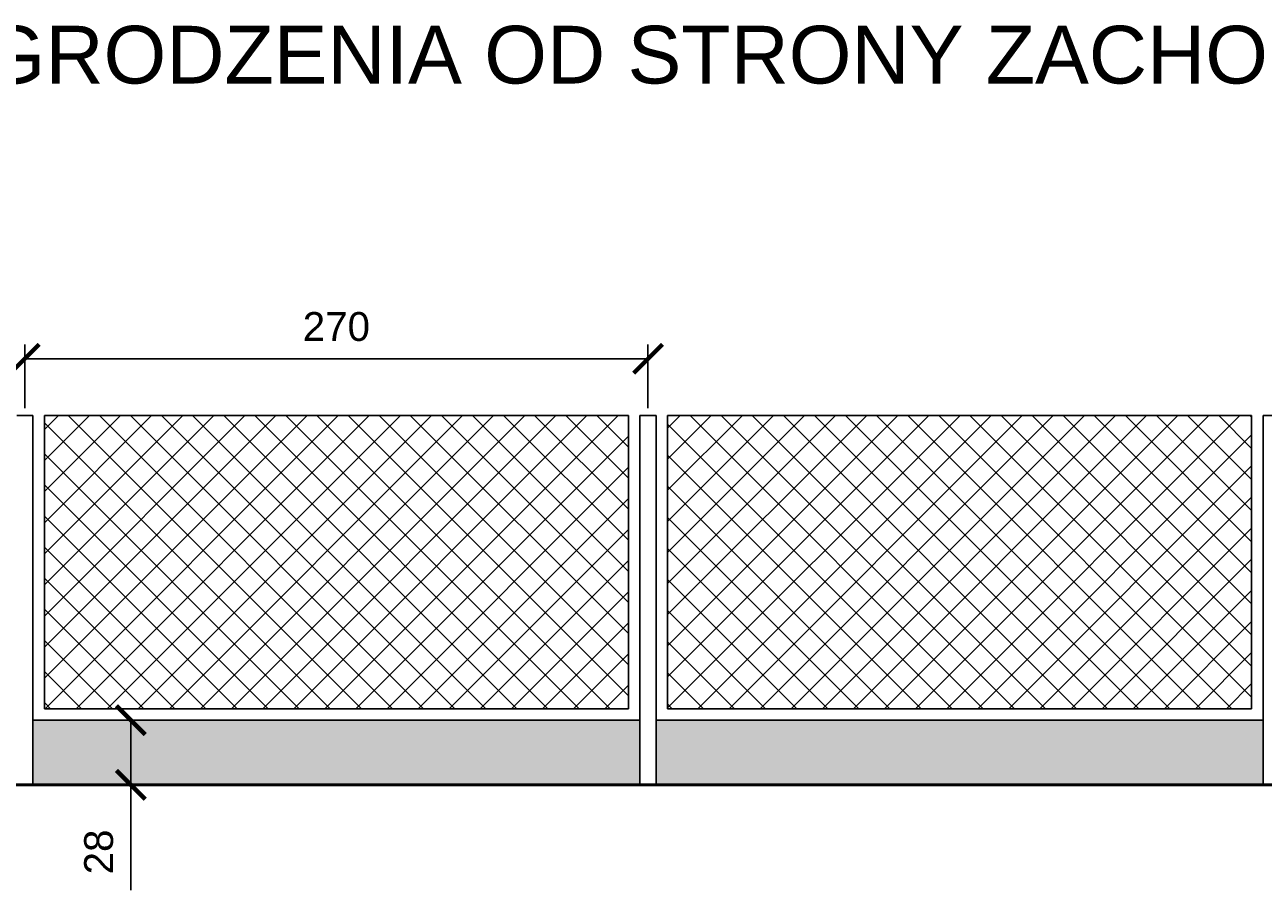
# Model space of a CAD drawing. Header units: metres. Extents: x 158874 to 185002, y -166493 to -154354.
# Tile 10 of 95: x 171508 to 172045, y -157737 to -157362. Entities that reach past the tile are written whole.
import ezdxf

# ---------------------------------------------------------------- set-up
doc = ezdxf.new("R2010")
doc.units = ezdxf.units.M
for name, color, linetype, lineweight in [('cienka25', 5, 'Continuous', 25), ('gruba50', 7, 'Continuous', 50), ('Wymiarowanie', 1, 'Continuous', 9), ('wymiarowanie9', 1, 'Continuous', 9)]:
    doc.layers.add(name, color=color, linetype=linetype, lineweight=lineweight)
doc.styles.add('Opisowy', font='arial.ttf')
doc.dimstyles.new('Kopia Opisowy', dxfattribs={"dimscale": 0, "dimtxt": 2.5, "dimasz": 2.5, "dimexe": 1.25, "dimexo": 0.625, "dimgap": 1.5, "dimtad": 1, "dimdec": 0, "dimtxsty": 'Opisowy', "dimblk": 'ARCHTICK', "dimcen": 2.5, "dimadec": 0, "dimazin": 0, "dimtfac": 1, "dimtdec": 0, "dimtmove": 0, "dimatfit": 3, "dimldrblk": 'NONE', "dimfxl": 1, "dimarcsym": 0})

# ---------------------------------------------------------------- blocks, each defined once
blk = doc.blocks.new('_ArchTick')
at = {"color": 0, "linetype": 'ByBlock', "const_width": 0.15}
blk.add_lwpolyline([(-0.5, -0.5), (0.5, 0.5)], dxfattribs=at)
blk = doc.blocks.new('*D324')
at = {"layer": 'Defpoints', "color": 0, "ltscale": 0.2, "transparency": 16777216}
for p in [(171552.08, -157663.55), (171552.08, -157691.55), (171554.4, -157691.55)]:
    blk.add_point(p, dxfattribs=at)
at = {"layer": 'wymiarowanie9', "color": 0, "lineweight": -2, "ltscale": 0.2, "transparency": 16777216}
for p, q in [((171554.4, -157663.55), (171554.4, -157691.55)), ((171555.21, -157663.55), (171560.65, -157663.55)), ((171554.4, -157691.55), (171554.4, -157737.19)), ((171555.21, -157691.55), (171560.65, -157691.55))]:
    blk.add_line(p, q, dxfattribs=at)
at = {"layer": 'wymiarowanie9', "color": 0, "lineweight": -2, "ltscale": 0.2, "transparency": 16777216, "xscale": 12.5, "yscale": 12.5, "zscale": 12.5}
for p, rotation in [((171554.4, -157663.55), 90), ((171554.4, -157691.55), 270)]:
    blk.add_blockref('_ArchTick', p, dxfattribs=dict(at, rotation=rotation))
at = {"layer": 'wymiarowanie9', "color": 0, "ltscale": 0.2, "transparency": 16777216, "insert": (171540.52, -157720.62), "char_height": 12.5, "attachment_point": 5, "rotation": 90, "style": 'Opisowy'}
blk.add_mtext('28', dxfattribs=at)
blk = doc.blocks.new('_None')
blk = doc.blocks.new('*D325')
at = {"layer": 'Defpoints', "color": 0, "ltscale": 0.2, "transparency": 16777216}
for p in [(171778.45, -157506.98), (171508.45, -157531.55), (171778.45, -157531.55)]:
    blk.add_point(p, dxfattribs=at)
at = {"layer": 'wymiarowanie9', "color": 0, "lineweight": -2, "ltscale": 0.2, "transparency": 16777216}
for p, q in [((171508.45, -157528.42), (171508.45, -157500.73)), ((171778.45, -157528.42), (171778.45, -157500.73)), ((171508.45, -157506.98), (171778.45, -157506.98))]:
    blk.add_line(p, q, dxfattribs=at)
at = {"layer": 'wymiarowanie9', "color": 0, "lineweight": -2, "ltscale": 0.2, "transparency": 16777216, "xscale": 12.5, "yscale": 12.5, "zscale": 12.5, "rotation": 180}
blk.add_blockref('_ArchTick', (171508.45, -157506.98), dxfattribs=at)
at = {"layer": 'wymiarowanie9', "color": 0, "lineweight": -2, "ltscale": 0.2, "transparency": 16777216, "xscale": 12.5, "yscale": 12.5, "zscale": 12.5}
blk.add_blockref('_ArchTick', (171778.45, -157506.98), dxfattribs=at)
at = {"layer": 'wymiarowanie9', "color": 0, "ltscale": 0.2, "transparency": 16777216, "insert": (171643.45, -157493.1), "char_height": 12.5, "attachment_point": 5, "style": 'Opisowy'}
blk.add_mtext('270', dxfattribs=at)

msp = doc.modelspace()

# ---------------------------------------------------------------- hatches: boundary and pattern name
at = {"layer": 'wymiarowanie9', "ltscale": 0.2, "true_color": 0x939598}
h = msp.add_hatch(dxfattribs=at)
h.set_pattern_fill('ANSI37', color=252, scale=3)
h.paths.add_polyline_path([(171769.95, -157531.55), (171516.95, -157531.55), (171516.95, -157658.55), (171769.95, -157658.55)])
h = msp.add_hatch(dxfattribs=at)
h.set_pattern_fill('ANSI37', color=252, scale=3)
h.paths.add_polyline_path([(172039.95, -157531.55), (171786.95, -157531.55), (171786.95, -157658.55), (172039.95, -157658.55)])
h = msp.add_hatch(color=252, dxfattribs=at)
h.dxf.hatch_style = 1
h.paths.add_polyline_path([(171774.95, -157663.55), (171511.95, -157663.55), (171511.95, -157691.55), (171774.95, -157691.55)])
h = msp.add_hatch(color=252, dxfattribs=at)
h.dxf.hatch_style = 1
h.paths.add_polyline_path([(172044.95, -157663.55), (171781.95, -157663.55), (171781.95, -157691.55), (172044.95, -157691.55)])

# ---------------------------------------------------------------- linework, layer by layer
at = {"layer": 'cienka25', "color": 0, "ltscale": 0.2}
for p, q in [((171504.95, -157531.55), (171511.95, -157531.55)), ((171511.95, -157691.55), (171511.95, -157531.55)), ((171516.95, -157658.55), (171516.95, -157531.55)), ((171516.95, -157531.55), (171769.95, -157531.55)), ((171769.95, -157531.55), (171769.95, -157658.55)), ((171774.95, -157691.55), (171774.95, -157531.55)), ((171774.95, -157531.55), (171781.95, -157531.55)), ((171781.95, -157691.55), (171781.95, -157531.55)), ((171786.95, -157658.55), (171786.95, -157531.55)), ((171786.95, -157531.55), (172039.95, -157531.55)), ((172039.95, -157531.55), (172039.95, -157658.55)), ((172044.95, -157691.55), (172044.95, -157531.55)), ((172044.95, -157531.55), (172051.95, -157531.55)), ((171516.95, -157658.55), (171769.95, -157658.55)), ((171786.95, -157658.55), (172039.95, -157658.55)), ((171511.95, -157663.55), (171774.95, -157663.55)), ((171781.95, -157663.55), (172044.95, -157663.55)), ((171511.95, -157691.55), (171774.95, -157691.55)), ((171781.95, -157691.55), (172044.95, -157691.55))]:
    msp.add_line(p, q, dxfattribs=at)
at = {"layer": 'gruba50', "color": 0, "ltscale": 0.2}
msp.add_line((171063.83, -157691.55), (172754.89, -157691.55), dxfattribs=at)

# ---------------------------------------------------------------- texts
at = {"layer": 'Wymiarowanie', "color": 0, "insert": (171248.18, -157362.75), "char_height": 25, "attachment_point": 1, "style": 'Opisowy'}
msp.add_mtext_dynamic_manual_height_columns('\\A1;\\pxqc;WIDOK OGRODZENIA OD STRONY ZACHODNIEJ - INWENTARYZACJA', width=1337.7387, gutter_width=20, heights=[0], dxfattribs=at)

# ---------------------------------------------------------------- dimensions: what is measured, and where the dimension line sits
at = {"layer": 'wymiarowanie9', "color": 0, "ltscale": 0.2}
dim = msp.add_linear_dim(base=(171778.45, -157506.98), p1=(171508.45, -157531.55), p2=(171778.45, -157531.55), dimstyle='Kopia Opisowy', dxfattribs=at)
dim.commit()
dim.dimension.update_dxf_attribs({"geometry": '*D325', "text_midpoint": (171643.45, -157493.1)})
dim = msp.add_linear_dim(base=(171554.4, -157691.55), p1=(171552.08, -157663.55), p2=(171552.08, -157691.55), angle=90, dimstyle='Kopia Opisowy', dxfattribs=at)
dim.commit()
dim.dimension.update_dxf_attribs({"geometry": '*D324', "text_midpoint": (171540.52, -157720.62)})

doc.saveas('drawing.dxf')
